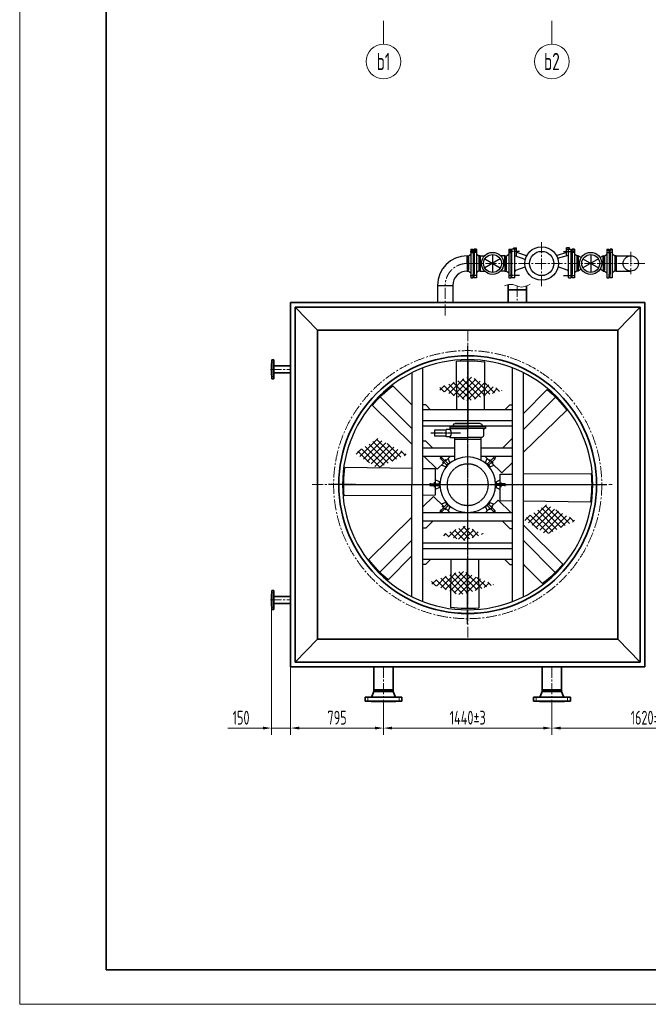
# Model space of a CAD drawing. Header units: millimetres. Extents: x 612290 to 637520, y -99766 to -71780.
# Tile 1 of 13: x 612290 to 617740, y -99766 to -91226. Entities that reach past the tile are written whole.
import ezdxf
from ezdxf.enums import TextEntityAlignment as Align

# ---------------------------------------------------------------- set-up
doc = ezdxf.new("R2010")
doc.units = ezdxf.units.MM
doc.linetypes.add('CENTER2', pattern=[28.575, 19.05, -3.175, 3.175, -3.175])
doc.linetypes.add('DASHED2', pattern=[9.525, 6.35, -3.175])
for name, color, linetype, lineweight in [('1粗实线', 7, 'Continuous', 35), ('2细实线', 3, 'Continuous', 13), ('3中心线', 1, 'CENTER2', 13), ('7文本', 2, 'Continuous', 13), ('8标注', 3, 'Continuous', 13), ('9图表', 4, 'Continuous', 13)]:
    doc.layers.add(name, color=color, linetype=linetype, lineweight=lineweight)
for name, color, linetype in [('CEN', 1, 'CENTER2'), ('DIV', 3, 'DASHED2'), ('HAT', 6, 'Continuous')]:
    doc.layers.add(name, color=color, linetype=linetype)
doc.styles.add('lanpec', font='bpec_e.shx', dxfattribs={"width": 0.75, "bigfont": 'hztxt.shx'})
doc.styles.add('lanpec-dim', font='bpec_e.shx', dxfattribs={"width": 0.75, "bigfont": 'hztxt.shx'})
doc.dimstyles.new('lanpec$0', dxfattribs={"dimscale": 0, "dimtxt": 4, "dimasz": 2.5, "dimexe": 2, "dimexo": 0, "dimgap": 1, "dimtad": 1, "dimtxsty": 'lanpec-dim', "dimcen": 2.5, "dimclrd": 256, "dimclre": 256, "dimclrt": 256, "dimazin": 3, "dimtfac": 1, "dimtmove": 0, "dimatfit": 3, "dimlwd": -1, "dimlwe": -1, "dimarcsym": 0})
pattern_1 = [(45, (-23699.624, -1017.326), (-41.1595, 41.1595), []), (135, (-23699.624, -1017.326), (-41.1595, -41.1595), [])]

# ---------------------------------------------------------------- blocks, each defined once
blk = doc.blocks.new('*D1443')
at = {"layer": '2细实线', "transparency": 16777216}
for p, q in [((615443.7, -97176.2), (615443.7, -97429.7)), ((616903.7, -97176.2), (616903.7, -97429.7)), ((615518.7, -97369.7), (616828.7, -97369.7))]:
    blk.add_line(p, q, dxfattribs=at)
for points in [[(615518.7, -97357.2), (615518.7, -97382.2), (615443.7, -97369.7)], [(616828.7, -97357.2), (616828.7, -97382.2), (616903.7, -97369.7)]]:
    blk.add_solid(points, dxfattribs=at)
at = {"layer": 'Defpoints', "color": 0, "transparency": 16777216}
for p in [(615443.7, -97176.2), (616903.7, -97176.2), (616903.7, -97369.7)]:
    blk.add_point(p, dxfattribs=at)
at = {"layer": '2细实线', "transparency": 16777216, "insert": (616173.7, -97279.7), "char_height": 120, "attachment_point": 5, "style": 'lanpec-dim'}
blk.add_mtext('1440%%P3', dxfattribs=at)
blk = doc.blocks.new('*D1444')
at = {"layer": '2细实线', "transparency": 16777216}
for p, q in [((616903.7, -97168.2), (616903.7, -97429.7)), ((618573.7, -97176.2), (618573.7, -97429.7)), ((616978.7, -97369.7), (618498.7, -97369.7))]:
    blk.add_line(p, q, dxfattribs=at)
for points in [[(616978.7, -97357.2), (616978.7, -97382.2), (616903.7, -97369.7)], [(618498.7, -97357.2), (618498.7, -97382.2), (618573.7, -97369.7)]]:
    blk.add_solid(points, dxfattribs=at)
at = {"layer": 'Defpoints', "color": 0, "transparency": 16777216}
for p in [(616903.7, -97168.2), (618573.7, -97176.2), (618573.7, -97369.7)]:
    blk.add_point(p, dxfattribs=at)
at = {"layer": '2细实线', "transparency": 16777216, "insert": (617738.7, -97279.7), "char_height": 120, "attachment_point": 5, "style": 'lanpec-dim'}
blk.add_mtext('1620%%P3', dxfattribs=at)
blk = doc.blocks.new('风机2')
at = {"layer": 'HAT'}
h = blk.add_hatch(dxfattribs=at)
h.set_pattern_fill('ANSI37', color=256, scale=18.333333, style=0)
h.set_pattern_definition([(45, (-23740.783, 1218.974), (-41.15951, 41.15951), []), (135, (-23740.783, 1218.974), (-41.15951, -41.15951), [])])
h.paths.add_polyline_path([(-478, 1436), (-663, 1044), (-462, 740), (-266, 1049)])
h = blk.add_hatch(dxfattribs=at)
h.set_pattern_fill('ANSI37', color=256, scale=18.333333, style=0)
h.set_pattern_definition([(45, (-21115.667, -910.03), (-41.1595, 41.1595), []), (135, (-21115.667, -910.03), (-41.1595, -41.1595), [])])
h.paths.add_polyline_path([(1404, 107), (1253, 455), (1145, 107)])
h.paths.add_polyline_path([(1145, 107), (1113, 6), (1278, -422), (1439, 27), (1404, 107)])
h = blk.add_hatch(dxfattribs=at)
h.set_pattern_fill('ANSI37', color=256, scale=18.333333, style=0)
h.set_pattern_definition(pattern_1)
h.paths.add_polyline_path([(-1180, 0), (-1331, 347), (-1439, 0)])
h.paths.add_polyline_path([(-1439, 0), (-1471, -101), (-1306, -529), (-1145, -81), (-1180, 0)])
h = blk.add_hatch(dxfattribs=at)
h.set_pattern_fill('ANSI37', color=256, scale=18.333333, style=0)
h.set_pattern_definition(pattern_1)
h.paths.add_polyline_path([(-568, 0), (-656, 210), (-730, 0)])
h.paths.add_polyline_path([(-551, -40), (-568, 0), (-730, 0), (-743, -37), (-673, -350)])
h = blk.add_hatch(dxfattribs=at)
h.set_pattern_fill('ANSI37', color=256, scale=18.333333, style=0)
h.set_pattern_definition([(45, (-22859.13, -1025.02), (-41.15951, 41.15951), []), (135, (-22859.13, -1025.02), (-41.15951, -41.15951), [])])
h.paths.add_polyline_path([(404, -808), (218, -1200), (419, -1504), (615, -1195)])
for p, q in [((-215, 741), (-228, 1634)), ((-3, 1650), (-3, 741)), ((143, 741), (149, 1643)), ((434, 741), (994, 1317)), ((-537, 741), (-1056, 1267)), ((-1168, 1165), (-744, 741)), ((1165, 1168), (737, 741)), ((949, 741), (1267, 1057)), ((-1491, 741), (1491, 741)), ((-1555, 596), (1555, 596)), ((-1063, 559), (-1063, 596)), ((-1063, 559), (-997, 493)), ((-997, 596), (-997, -596)), ((-852, 596), (-852, -596)), ((-779, 596), (-779, -596)), ((-581, 559), (-581, 596)), ((-581, 559), (-486, 464)), ((-486, 596), (-486, -596)), ((-376, 596), (-376, -596)), ((-205, 404), (-376, 578)), ((-211, 431), (-213, 596)), ((-3, 596), (-3, 508)), ((141, 431), (142, 596)), ((156, 454), (294, 596)), ((376, 596), (376, 176)), ((618, 596), (486, 464)), ((486, 596), (486, 176)), ((779, 596), (779, -596)), ((852, 596), (852, -596)), ((997, 596), (997, -596)), ((1063, 559), (997, 493)), ((1063, 559), (1063, 596)), ((-296, 313), (-205, 404)), ((-211, 431), (-12, 431)), ((-38, 377), (-64, 431)), ((-12, 496), (-12, 371)), ((12, 496), (12, 371)), ((12, 431), (141, 431)), ((38, 377), (64, 431)), ((156, 454), (296, 313)), ((-376, 372), (-361, 358)), ((-376, 233), (-313, 296)), ((-359, 342), (-271, 254)), ((-342, 359), (-254, 271)), ((-239, 294), (-260, 350)), ((-239, 294), (-258, 275)), ((-234, 288), (-239, 294)), ((-12, 377), (-38, 377)), ((-36, 369), (-36, 377)), ((38, 377), (12, 377)), ((38, 369), (38, 377)), ((235, 286), (241, 292)), ((239, 294), (260, 350)), ((258, 275), (239, 294)), ((342, 359), (254, 271)), ((359, 342), (271, 254)), ((313, 296), (376, 233)), ((376, 379), (358, 361)), ((-997, 144), (-1643, 149)), ((-294, 239), (-350, 260)), ((-275, 258), (-294, 239)), ((-286, 235), (-292, 241)), ((294, 239), (275, 258)), ((288, 234), (294, 239)), ((294, 239), (350, 260)), ((627, 176), (333, 176)), ((605, -176), (605, 176)), ((627, 180), (627, 0)), ((734, 208), (649, 208)), ((747, 238), (747, 0)), ((779, 238), (747, 238)), ((769, 238), (769, 0)), ((779, 238), (779, 0)), ((816, 165), (816, -165)), ((816, 165), (816, 0)), ((816, 165), (816, 0)), ((997, 222), (1634, 228)), ((627, -238), (627, 0)), ((1650, 3), (741, 3)), ((779, -238), (779, 0)), ((816, -165), (816, 0)), ((-1650, -3), (-997, -3)), ((747, -238), (747, 0)), ((769, -238), (769, 0)), ((816, -165), (816, 0)), ((-997, -222), (-1634, -228)), ((-313, -296), (-376, -233)), ((-359, -342), (-271, -254)), ((-294, -239), (-350, -260)), ((-288, -234), (-294, -239)), ((-294, -239), (-275, -258)), ((359, -342), (271, -254)), ((275, -258), (294, -239)), ((286, -235), (292, -241)), ((294, -239), (350, -260)), ((376, -233), (313, -296)), ((627, -176), (333, -176)), ((376, -176), (376, -596)), ((486, -176), (486, -596)), ((637, -238), (627, -238)), ((637, -238), (637, -287)), ((747, -238), (736, -238)), ((736, -238), (736, -287)), ((779, -238), (747, -238)), ((997, -144), (1643, -149)), ((-376, -379), (-358, -361)), ((-342, -359), (-254, -271)), ((-156, -454), (-296, -313)), ((-239, -294), (-260, -350)), ((-258, -275), (-239, -294)), ((-235, -286), (-241, -292)), ((-38, -377), (-64, -431)), ((-38, -369), (-38, -377)), ((-38, -377), (-12, -377)), ((-12, -496), (-12, -371)), ((12, -496), (12, -371)), ((12, -377), (38, -377)), ((36, -369), (36, -377)), ((38, -377), (64, -431)), ((296, -313), (205, -404)), ((234, -288), (239, -294)), ((239, -294), (258, -275)), ((239, -294), (260, -350)), ((342, -359), (254, -271)), ((376, -372), (361, -358)), ((637, -287), (736, -287)), ((646, -287), (646, -440)), ((727, -287), (727, -440)), ((-1063, -559), (-997, -493)), ((-581, -559), (-486, -464)), ((-156, -454), (-294, -596)), ((-141, -431), (-142, -596)), ((-12, -431), (-141, -431)), ((3, -596), (3, -508)), ((211, -431), (12, -431)), ((205, -404), (376, -578)), ((211, -431), (213, -596)), ((581, -559), (486, -464)), ((727, -440), (646, -440)), ((1063, -559), (997, -493)), ((-1555, -596), (1555, -596)), ((-1063, -559), (-1063, -596)), ((-581, -559), (-581, -596)), ((581, -559), (581, -596)), ((1063, -559), (1063, -596)), ((-1491, -741), (1491, -741)), ((-949, -741), (-1267, -1057)), ((-1165, -1168), (-737, -741)), ((-434, -741), (-994, -1317)), ((-143, -741), (-149, -1643)), ((3, -1650), (3, -741)), ((215, -741), (228, -1634)), ((537, -741), (1056, -1267)), ((1168, -1165), (744, -741)), ((1059, -741), (1316, -995))]:
    blk.add_line(p, q)
for radius in [1715, 1665, 371]:
    blk.add_circle((0, 0), radius)
for centre, radius, start, end in [((0, 0), 1650, 84.8105, 97.9595), ((0, 0), 1650, 39.8212, 52.9595), ((0, 0), 1650, 129.8105, 142.8958), ((0, 496), 12, 0, 180), ((-351, 351), 12, 45, 225), ((-276, 276), 12, 225, 45), ((0, 390), 12, 180, 0), ((276, 276), 12, 135, 315), ((351, 351), 12, 315, 135), ((0, 0), 1650, 174.8058, 187.9339), ((650, 184), 23.3, 92.1794, 190.501), ((733, 222), 14.3, 273.7358, 16.2802), ((806, 216), 27.5, 180, 250.8283), ((788, 165), 27.5, 0, 70.8283), ((0, 0), 1650, 354.8058, 7.9339), ((687, -292), 73.1, 47.3124, 132.5549), ((806, -216), 27.5, 109.1717, 180), ((788, -165), 27.5, 289.1717, 0), ((-351, -351), 12, 135, 315), ((-276, -276), 12, 315, 135), ((0, -390), 12, 0, 180), ((276, -276), 12, 45, 225), ((351, -351), 12, 225, 45), ((0, -496), 12, 180, 0), ((0, 0), 1650, 309.8105, 322.9198), ((0, 0), 1650, 219.8212, 232.9595), ((0, 0), 1650, 264.8105, 277.9595)]:
    blk.add_arc(centre, radius, start, end)
blk.add_open_spline([(-1317, 997), (-1173, 853), (-1116, 797), (-1059, 741)], degree=3)
at = {"layer": 'CEN'}
for p, q in [((0, 1852), (0, -1852)), ((31, 443), (-35, 443)), ((18, 496), (-19, 496)), ((-338, 364), (-364, 337)), ((-291, 335), (-338, 289)), ((335, 291), (289, 338)), ((364, 338), (337, 364)), ((-1852, 0), (1852, 0)), ((687, -98), (687, -490)), ((-364, -338), (-337, -364)), ((-335, -291), (-289, -338)), ((291, -335), (338, -289)), ((338, -364), (364, -337)), ((-31, -443), (35, -443)), ((-18, -496), (19, -496))]:
    blk.add_line(p, q, dxfattribs=at)
at = {"layer": 'DIV'}
blk.add_circle((0, 0), 275, dxfattribs=at)
blk = doc.blocks.new('A1-零部件图-LANPEC-AUTOPRINT')
at = {"layer": '1粗实线'}
blk.add_lwpolyline([(-816, 10), (-10, 10), (-10, 584), (-816, 584)], close=True, dxfattribs=at)
at = {"layer": '9图表'}
blk.add_lwpolyline([(-841, 0), (0, 0), (0, 594), (-841, 594)], close=True, dxfattribs=at)
blk = doc.blocks.new('管口号')
at = {"layer": '2细实线'}
blk.add_circle((0, 5), 5, dxfattribs=at)
at = {"layer": '7文本', "style": 'lanpec', "width": 0.75}
blk.add_attdef('N', text='', height=5, dxfattribs=at).set_placement((0, 5), align=Align.MIDDLE_CENTER)
blk = doc.blocks.new('*D1427')
at = {"layer": '2细实线', "transparency": 16777216}
for p, q in [((614638.7, -96838.4), (614638.7, -97429.7)), ((615443.7, -97230.6), (615443.7, -97429.7)), ((615368.7, -97369.7), (614713.7, -97369.7))]:
    blk.add_line(p, q, dxfattribs=at)
for points in [[(614713.7, -97357.2), (614713.7, -97382.2), (614638.7, -97369.7)], [(615368.7, -97357.2), (615368.7, -97382.2), (615443.7, -97369.7)]]:
    blk.add_solid(points, dxfattribs=at)
at = {"layer": 'Defpoints', "color": 0, "transparency": 16777216}
for p in [(614638.7, -96838.4), (615443.7, -97230.6), (614638.7, -97369.7)]:
    blk.add_point(p, dxfattribs=at)
at = {"layer": '2细实线', "transparency": 16777216, "insert": (615041.2, -97279.7), "char_height": 120, "attachment_point": 5, "style": 'lanpec-dim'}
blk.add_mtext('795', dxfattribs=at)
blk = doc.blocks.new('*D1428')
at = {"layer": '2细实线', "transparency": 16777216}
for p, q in [((614473.7, -96274.3), (614473.7, -97429.7)), ((614638.7, -97071), (614638.7, -97429.7)), ((614398.7, -97369.7), (614093.7, -97369.7)), ((614638.7, -97369.7), (614473.7, -97369.7)), ((614713.7, -97369.7), (614788.7, -97369.7))]:
    blk.add_line(p, q, dxfattribs=at)
for points in [[(614398.7, -97357.2), (614398.7, -97382.2), (614473.7, -97369.7)], [(614713.7, -97357.2), (614713.7, -97382.2), (614638.7, -97369.7)]]:
    blk.add_solid(points, dxfattribs=at)
at = {"layer": 'Defpoints', "color": 0, "transparency": 16777216}
for p in [(614473.7, -96274.3), (614638.7, -97071), (614638.7, -97369.7)]:
    blk.add_point(p, dxfattribs=at)
at = {"layer": '2细实线', "transparency": 16777216, "insert": (614208.7, -97279.7), "char_height": 120, "attachment_point": 5, "style": 'lanpec-dim'}
blk.add_mtext('150', dxfattribs=at)

msp = doc.modelspace()

# ---------------------------------------------------------------- linework, layer by layer
for p, q in [((616194.381, -93234.928), (616229.047, -93234.928)), ((616201.714, -93214.928), (616201.714, -93464.928)), ((616256.047, -93234.928), (616221.381, -93234.928)), ((616221.714, -93247.928), (616221.714, -93431.928)), ((616223.714, -93247.928), (616226.714, -93247.928)), ((616226.714, -93247.928), (616223.714, -93247.928)), ((616228.714, -93247.928), (616228.714, -93431.928)), ((616248.714, -93214.928), (616248.714, -93464.928)), ((616529.714, -93214.928), (616529.714, -93464.928)), ((616549.714, -93247.928), (616549.714, -93431.928)), ((616582.082, -93214.928), (616557.688, -93214.928)), ((616557.688, -93464.928), (616557.688, -93214.928)), ((616572.995, -93205.781), (616597.655, -93205.781)), ((616572.995, -93214.928), (616572.995, -93205.781)), ((616575.05, -93214.928), (616575.05, -93205.781)), ((616597.655, -93214.928), (616582.082, -93214.928)), ((616582.082, -93464.928), (616582.082, -93214.928)), ((616595.6, -93214.928), (616595.6, -93205.781)), ((616597.655, -93270.883), (616597.655, -93205.781)), ((617071.74, -93464.928), (617071.74, -93214.928)), ((617079.714, -93247.928), (617079.714, -93431.928)), ((617099.714, -93214.928), (617099.714, -93464.928)), ((617380.714, -93214.928), (617380.714, -93464.928)), ((617400.714, -93247.928), (617400.714, -93431.928)), ((617407.714, -93247.928), (617407.714, -93431.928)), ((617427.714, -93214.928), (617427.714, -93464.928)), ((616168.714, -93273.428), (616179.063, -93273.428)), ((616168.714, -93273.428), (616168.714, -93406.428)), ((616180.655, -93279.472), (616180.655, -93398.058)), ((616182.132, -93272.584), (616198.783, -93262.672)), ((616268.296, -93272.584), (616251.645, -93262.672)), ((616269.773, -93279.472), (616269.773, -93398.058)), ((616281.714, -93273.428), (616271.365, -93273.428)), ((616281.714, -93273.428), (616281.714, -93406.428)), ((616281.714, -93273.428), (616320.33, -93273.428)), ((616321.842, -93301.03), (616456.586, -93378.825)), ((616456.586, -93301.03), (616321.842, -93378.825)), ((616389.214, -93262.133), (616389.214, -93417.723)), ((616496.714, -93273.428), (616458.097, -93273.428)), ((616496.714, -93273.428), (616507.063, -93273.428)), ((616496.714, -93273.428), (616496.714, -93406.428)), ((616508.655, -93279.472), (616508.655, -93398.058)), ((616510.132, -93272.584), (616526.783, -93262.672)), ((616554.714, -93259.191), (616557.688, -93259.191)), ((616554.714, -93420.665), (616554.714, -93259.191)), ((616554.714, -93420.665), (616554.714, -93259.191)), ((616554.714, -93270.138), (616554.714, -93409.717)), ((616554.714, -93270.138), (616554.714, -93409.717)), ((617074.714, -93259.191), (617071.74, -93259.191)), ((617074.714, -93420.665), (617074.714, -93259.191)), ((617074.714, -93420.665), (617074.714, -93259.191)), ((617074.714, -93259.191), (617077.714, -93259.191)), ((617074.714, -93270.138), (617074.714, -93409.717)), ((617074.714, -93270.138), (617074.714, -93409.717)), ((617077.714, -93259.191), (617077.714, -93420.665)), ((617119.296, -93272.584), (617102.645, -93262.672)), ((617120.773, -93279.472), (617120.773, -93398.058)), ((617132.714, -93273.428), (617122.365, -93273.428)), ((617132.714, -93273.428), (617132.714, -93406.428)), ((617158.789, -93289.558), (617132.714, -93273.428)), ((617172.842, -93301.03), (617307.586, -93378.825)), ((617307.586, -93301.03), (617172.842, -93378.825)), ((617240.214, -93262.133), (617240.214, -93417.723)), ((617347.714, -93273.428), (617321.639, -93289.558)), ((617347.714, -93273.428), (617358.063, -93273.428)), ((617347.714, -93273.428), (617347.714, -93406.428)), ((617359.655, -93279.472), (617359.655, -93398.058)), ((617361.132, -93272.584), (617377.783, -93262.672)), ((617447.296, -93272.584), (617430.645, -93262.672)), ((617448.773, -93279.472), (617448.773, -93398.058)), ((617460.714, -93273.428), (617450.365, -93273.428)), ((617460.714, -93273.428), (617587.714, -93273.428)), ((617460.714, -93406.428), (617460.714, -93273.428)), ((617460.714, -93273.428), (617460.714, -93406.428)), ((616168.714, -93406.428), (616179.063, -93406.428)), ((616182.132, -93407.272), (616198.783, -93417.183)), ((616268.296, -93407.272), (616251.645, -93417.183)), ((616281.714, -93406.428), (616271.365, -93406.428)), ((616281.714, -93406.428), (616320.33, -93406.428)), ((616496.714, -93406.428), (616458.097, -93406.428)), ((616496.714, -93406.428), (616507.063, -93406.428)), ((616510.132, -93407.272), (616526.783, -93417.183)), ((616554.714, -93420.665), (616557.688, -93420.665)), ((617074.714, -93420.665), (617071.74, -93420.665)), ((617077.714, -93420.665), (617074.714, -93420.665)), ((617119.296, -93407.272), (617102.645, -93417.183)), ((617132.714, -93406.428), (617122.365, -93406.428)), ((617158.789, -93390.298), (617132.714, -93406.428)), ((617347.714, -93406.428), (617321.639, -93390.298)), ((617347.714, -93406.428), (617358.063, -93406.428)), ((617361.132, -93407.272), (617377.783, -93417.183)), ((617447.296, -93407.272), (617430.645, -93417.183)), ((617460.714, -93406.428), (617450.365, -93406.428)), ((617460.714, -93406.428), (617587.714, -93406.428)), ((616194.381, -93444.928), (616229.047, -93444.928)), ((616256.047, -93444.928), (616221.381, -93444.928)), ((616582.082, -93464.928), (616557.688, -93464.928)), ((615912.214, -93529.928), (615912.214, -93678.428)), ((615912.214, -93529.928), (616045.214, -93529.928)), ((616045.214, -93529.928), (616045.214, -93678.428))]:
    msp.add_line(p, q)
at = {"ltscale": 0.8}
for p, q in [((616597.655, -93243.263), (616689.254, -93272.302)), ((617031.773, -93243.692), (616940.174, -93272.302)), ((617031.773, -93270.883), (617031.773, -93205.781)), ((617056.433, -93205.781), (617031.773, -93205.781)), ((617031.773, -93214.928), (617047.346, -93214.928)), ((617033.828, -93214.928), (617033.828, -93205.781)), ((617047.346, -93214.928), (617071.74, -93214.928)), ((617047.346, -93464.928), (617047.346, -93214.928)), ((617054.378, -93214.928), (617054.378, -93205.781)), ((617056.433, -93214.928), (617056.433, -93205.781)), ((616673.377, -93306.814), (616582.082, -93273.345)), ((616952.561, -93294.419), (617047.346, -93267.119)), ((616592.343, -93398.851), (616672.589, -93369.479)), ((617037.085, -93398.851), (616956.839, -93369.479)), ((617047.346, -93464.928), (617071.74, -93464.928))]:
    msp.add_line(p, q, dxfattribs=at)
for points in [[(616201.714, -93214.928), (616221.714, -93214.928)], [(616201.714, -93225.928), (616221.714, -93225.928)], [(616201.714, -93243.928), (616221.714, -93243.928)], [(616221.714, -93464.928), (616221.714, -93431.928), (616223.714, -93431.928), (616223.714, -93339.928), (616223.714, -93247.928), (616221.714, -93247.928), (616221.714, -93214.928)], [(616228.714, -93464.928), (616228.714, -93431.928), (616226.714, -93431.928), (616226.714, -93339.928), (616226.714, -93247.928), (616228.714, -93247.928), (616228.714, -93214.928)], [(616248.714, -93214.928), (616228.714, -93214.928)], [(616248.714, -93225.928), (616228.714, -93225.928)], [(616248.714, -93243.928), (616228.714, -93243.928)], [(616529.714, -93214.928), (616549.714, -93214.928)], [(616529.714, -93225.928), (616549.714, -93225.928)], [(616529.714, -93243.928), (616549.714, -93243.928)], [(616549.714, -93464.928), (616549.714, -93431.928), (616551.714, -93431.928), (616551.714, -93339.928), (616551.714, -93247.928), (616549.714, -93247.928), (616549.714, -93214.928)], [(617079.714, -93464.928), (617079.714, -93431.928), (617077.714, -93431.928), (617077.714, -93339.928), (617077.714, -93247.928), (617079.714, -93247.928), (617079.714, -93214.928)], [(617099.714, -93214.928), (617079.714, -93214.928)], [(617099.714, -93225.928), (617079.714, -93225.928)], [(617099.714, -93243.928), (617079.714, -93243.928)], [(617380.714, -93214.928), (617400.714, -93214.928)], [(617380.714, -93225.928), (617400.714, -93225.928)], [(617380.714, -93243.928), (617400.714, -93243.928)], [(617400.714, -93464.928), (617400.714, -93431.928), (617402.714, -93431.928), (617402.714, -93339.928), (617402.714, -93247.928), (617400.714, -93247.928), (617400.714, -93214.928)], [(617407.714, -93464.928), (617407.714, -93431.928), (617405.714, -93431.928), (617405.714, -93339.928), (617405.714, -93247.928), (617407.714, -93247.928), (617407.714, -93214.928)], [(617427.714, -93214.928), (617407.714, -93214.928)], [(617427.714, -93225.928), (617407.714, -93225.928)], [(617427.714, -93243.928), (617407.714, -93243.928)], [(616168.714, -93339.928), (616168.714, -93273.428)], [(616168.714, -93339.928), (616168.714, -93406.428)], [(616281.714, -93339.928), (616281.714, -93273.428)], [(616281.714, -93339.928), (616281.714, -93406.428)], [(616496.714, -93339.928), (616496.714, -93273.428)], [(616496.714, -93339.928), (616496.714, -93406.428)], [(617132.714, -93339.928), (617132.714, -93273.428)], [(617132.714, -93339.928), (617132.714, -93406.428)], [(617347.714, -93339.928), (617347.714, -93273.428)], [(617347.714, -93339.928), (617347.714, -93406.428)], [(617460.714, -93339.928), (617460.714, -93273.428)], [(617460.714, -93339.928), (617460.714, -93406.428)], [(616201.714, -93464.928), (616221.714, -93464.928)], [(616248.714, -93464.928), (616228.714, -93464.928)], [(616529.714, -93464.928), (616549.714, -93464.928)], [(617099.714, -93464.928), (617079.714, -93464.928)], [(617380.714, -93464.928), (617400.714, -93464.928)], [(617427.714, -93464.928), (617407.714, -93464.928)]]:
    msp.add_lwpolyline(points)
for centre, radius in [((616389.214, -93339.928), 95.745), ((616814.714, -93339.928), 105.074), ((617240.214, -93339.928), 95.745), ((616389.214, -93339.928), 77.795), ((617240.214, -93339.928), 77.795), ((617587.714, -93339.928), 66.5)]:
    msp.add_circle(centre, radius)
msp.add_circle((616814.714, -93339.928), 145.165, dxfattribs=at)
for centre, radius, start, end in [((616168.714, -93529.928), 256.5, 90, 180), ((616179.063, -93267.428), 6, 270, 300.7627195), ((616195.714, -93257.517), 6, 300.7627195, 0), ((616254.714, -93257.517), 6, 180, 239.2372805), ((616271.365, -93267.428), 6, 239.2372805, 270), ((616507.063, -93267.428), 6, 270, 300.7627195), ((616523.714, -93257.517), 6, 300.7627195, 0), ((617105.714, -93257.517), 6, 180, 239.2372805), ((617122.365, -93267.428), 6, 239.2372805, 270), ((617358.063, -93267.428), 6, 270, 300.7627195), ((617374.714, -93257.517), 6, 300.7627195, 0), ((617433.714, -93257.517), 6, 180, 239.2372805), ((617450.365, -93267.428), 6, 239.2372805, 270), ((616168.714, -93529.928), 123.5, 90, 180), ((616179.063, -93412.428), 6, 59.2372805, 90), ((616195.714, -93422.339), 6, 0, 59.2372805), ((616254.714, -93422.339), 6, 120.7627195, 180), ((616271.365, -93412.428), 6, 90, 120.7627195), ((616507.063, -93412.428), 6, 59.2372805, 90), ((616523.714, -93422.339), 6, 0, 59.2372805), ((616595.767, -93412.1), 13.684, 104.4880486, 180), ((617105.714, -93422.339), 6, 120.7627195, 180), ((617122.365, -93412.428), 6, 90, 120.7627195), ((617358.063, -93412.428), 6, 59.2372805, 90), ((617374.714, -93422.339), 6, 0, 59.2372805), ((617433.714, -93422.339), 6, 120.7627195, 180), ((617450.365, -93412.428), 6, 90, 120.7627195)]:
    msp.add_arc(centre, radius, start, end)
msp.add_arc((617033.661, -93412.1), 13.684, 0, 75.5119514, dxfattribs=at)
at = {"layer": '1粗实线'}
for p, q in [((616524.214, -93524.296), (616524.214, -93678.428)), ((616683.214, -93568.928), (616524.214, -93568.928)), ((616683.214, -93535.121), (616683.214, -93678.428)), ((617708.714, -93678.428), (614638.714, -93678.428)), ((614638.714, -93678.428), (614638.714, -96838.428)), ((617708.714, -93678.428), (617708.714, -96838.428)), ((614678.714, -93718.428), (617668.714, -93718.428)), ((614678.714, -93718.428), (614678.714, -96798.428)), ((614678.714, -93718.428), (614872.714, -93918.428)), ((617668.714, -93718.428), (617474.714, -93918.428)), ((617668.714, -93718.428), (617668.714, -96798.428)), ((614872.714, -93918.428), (617474.714, -93918.428)), ((614872.714, -93918.428), (614872.714, -96598.428)), ((617474.714, -93918.428), (617474.714, -96598.428)), ((614475.714, -94175.928), (614475.714, -94340.928)), ((614475.714, -94175.928), (614491.714, -94175.928)), ((614491.714, -94340.928), (614491.714, -94175.928)), ((614473.714, -94207.428), (614473.714, -94309.428)), ((614473.714, -94207.428), (614475.714, -94207.428)), ((614491.714, -94228.278), (614638.714, -94228.278)), ((614473.714, -94309.428), (614475.714, -94309.428)), ((614475.714, -94340.928), (614491.714, -94340.928)), ((614491.714, -94288.578), (614638.714, -94288.578)), ((614473.714, -96309.428), (614473.714, -96207.428)), ((614473.714, -96207.428), (614475.714, -96207.428)), ((614475.714, -96340.928), (614475.714, -96175.928)), ((614475.714, -96175.928), (614491.714, -96175.928)), ((614491.714, -96175.928), (614491.714, -96340.928)), ((614491.714, -96228.278), (614638.714, -96228.278)), ((614473.714, -96309.428), (614475.714, -96309.428)), ((614491.714, -96288.578), (614638.714, -96288.578)), ((614475.714, -96340.928), (614491.714, -96340.928)), ((614678.714, -96798.428), (614872.714, -96598.428)), ((614872.714, -96598.428), (617474.714, -96598.428)), ((617668.714, -96798.428), (617474.714, -96598.428)), ((617708.714, -96838.428), (614638.714, -96838.428)), ((614678.714, -96798.428), (617668.714, -96798.428)), ((615359.564, -97039.428), (615359.564, -96838.428)), ((615527.864, -97039.428), (615527.864, -96838.428)), ((616819.564, -97039.428), (616819.564, -96838.428)), ((616987.864, -97039.428), (616987.864, -96838.428)), ((615342.3, -97097.221), (615359.146, -97052.536)), ((615359.564, -97050.243), (615359.564, -97039.428)), ((615527.864, -97039.428), (615359.564, -97039.428)), ((615519.309, -97051.409), (615368.249, -97051.409)), ((615527.864, -97050.243), (615527.864, -97039.428)), ((615545.128, -97097.221), (615528.282, -97052.536)), ((616802.3, -97097.221), (616819.146, -97052.536)), ((616819.564, -97050.243), (616819.564, -97039.428)), ((616987.864, -97039.428), (616819.564, -97039.428)), ((616979.309, -97051.409), (616828.249, -97051.409)), ((616987.864, -97050.243), (616987.864, -97039.428)), ((617005.128, -97097.221), (616988.282, -97052.536)), ((615603.714, -97101.428), (615283.714, -97101.428)), ((615283.714, -97136.428), (615283.714, -97101.428)), ((615283.714, -97136.428), (615603.714, -97136.428)), ((615335.764, -97138.428), (615335.764, -97136.428)), ((615335.764, -97138.428), (615551.664, -97138.428)), ((615551.664, -97138.428), (615551.664, -97136.428)), ((615603.714, -97136.428), (615603.714, -97101.428)), ((617063.714, -97101.428), (616743.714, -97101.428)), ((616743.714, -97136.428), (616743.714, -97101.428)), ((616743.714, -97136.428), (617063.714, -97136.428)), ((616795.764, -97138.428), (616795.764, -97136.428)), ((616795.764, -97138.428), (617011.664, -97138.428)), ((617011.664, -97138.428), (617011.664, -97136.428)), ((617063.714, -97136.428), (617063.714, -97101.428))]:
    msp.add_line(p, q, dxfattribs=at)
msp.add_circle((616173.714, -95258.428), 1117.5, dxfattribs=at)
for centre, start, end in [((615336.218, -97094.928), 270, 339.3435571), ((615353.064, -97050.243), 339.3435571, 0), ((615534.364, -97050.243), 180, 200.6564429), ((615551.21, -97094.928), 200.6564429, 270), ((616796.218, -97094.928), 270, 339.3435571), ((616813.064, -97050.243), 339.3435571, 0), ((616994.364, -97050.243), 180, 200.6564429), ((617011.21, -97094.928), 200.6564429, 270)]:
    msp.add_arc(centre, 6.5, start, end, dxfattribs=at)
at = {"layer": '2细实线'}
for p, q in [((615443.714, -91236.437), (615443.714, -91438.294)), ((616903.714, -91236.437), (616903.714, -91438.294))]:
    msp.add_line(p, q, dxfattribs=at)
msp.add_spline([(616493.194, -93532.874), (616564.087, -93522.032), (616636.425, -93544.439), (616714.549, -93519.863)], degree=3, dxfattribs=at)
at = {"layer": '3中心线', "ltscale": 5}
for p, q in [((616814.714, -93155.34), (616814.714, -93538.029)), ((617587.714, -93237.609), (617587.714, -93433.374)), ((617710.402, -93339.928), (616168.714, -93339.928)), ((615978.714, -93790.481), (615978.714, -93529.928)), ((616603.714, -93535.113), (616603.714, -93678.428)), ((616173.714, -93918.428), (616173.714, -96598.428)), ((614463.714, -94258.428), (614638.714, -94258.428)), ((614825.214, -95258.428), (617427.214, -95258.428)), ((614463.714, -96258.428), (614638.714, -96258.428)), ((615443.714, -96838.428), (615443.714, -97176.213)), ((616903.714, -96838.428), (616903.714, -97176.213)), ((615308.764, -97141.428), (615308.764, -97096.428)), ((615578.664, -97141.428), (615578.664, -97096.428)), ((616768.764, -97141.428), (616768.764, -97096.428)), ((617038.664, -97141.428), (617038.664, -97096.428))]:
    msp.add_line(p, q, dxfattribs=at)
at = {"layer": '3中心线'}
for p, q in [((614470.714, -94195.928), (614496.714, -94195.928)), ((614470.714, -94320.928), (614496.714, -94320.928)), ((614470.714, -96195.928), (614496.714, -96195.928)), ((614470.714, -96320.928), (614496.714, -96320.928))]:
    msp.add_line(p, q, dxfattribs=at)
at = {"layer": '3中心线', "ltscale": 5}
msp.add_circle((616173.714, -95258.428), 1162.5, dxfattribs=at)
msp.add_arc((616168.714, -93529.928), 190, 90, 180, dxfattribs=at)
at = {"layer": 'CEN'}
for p, q in [((616623.64, -93234.928), (616530.074, -93234.928)), ((617005.788, -93234.928), (617099.354, -93234.928)), ((616623.64, -93444.928), (616530.074, -93444.928)), ((617005.788, -93444.928), (617099.354, -93444.928))]:
    msp.add_line(p, q, dxfattribs=at)

# ---------------------------------------------------------------- block references
at = {"xscale": 30, "yscale": 30, "zscale": 30}
msp.add_blockref('A1-零部件图-LANPEC-AUTOPRINT', (637519.676, -99765.581), dxfattribs=at)
at = {"xscale": -0.6516034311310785, "yscale": 0.6516034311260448, "zscale": 0.6516034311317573, "rotation": 269.9879260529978}
msp.add_blockref('风机2', (616173.714, -95258.705), dxfattribs=at)
at = {"layer": '8标注', "xscale": 30, "yscale": 30, "zscale": 30}
for p, values in [((615443.714, -91738.294), {'N': 'b1'}), ((616903.714, -91738.294), {'N': 'b2'})]:
    msp.add_blockref('管口号', p, dxfattribs=at).add_auto_attribs(values)

# ---------------------------------------------------------------- dimensions: what is measured, and where the dimension line sits
at = {"layer": '2细实线'}
dim = msp.add_linear_dim(base=(614638.714, -97369.662), p1=(614473.714, -96274.279), p2=(614638.714, -97071.014), text='150', dimstyle='lanpec$0', override={"dimscale": 30, "dimtoh": 1}, dxfattribs=at)
dim.commit()
dim.dimension.update_dxf_attribs({"geometry": '*D1428', "text_midpoint": (614208.714, -97369.662), "dimtype": 160})
for base, p1, p2, text, override, picture, middle in [((614638.714, -97369.662), (615443.714, -97230.552), (614638.714, -96838.428), '795', {"dimscale": 30, "dimtoh": 1}, '*D1427', (615041.214, -97279.662)), ((616903.714, -97369.662), (615443.714, -97176.213), (616903.714, -97176.213), '1440%%P3', {"dimscale": 30}, '*D1443', (616173.714, -97279.662)), ((618573.714, -97369.662), (616903.714, -97168.164), (618573.714, -97176.213), '1620%%P3', {"dimscale": 30}, '*D1444', (617738.714, -97279.662))]:
    dim = msp.add_linear_dim(base=base, p1=p1, p2=p2, text=text, dimstyle='lanpec$0', override=override, dxfattribs=at)
    dim.commit()
    dim.dimension.update_dxf_attribs({"geometry": picture, "text_midpoint": middle})

doc.saveas('drawing.dxf')
